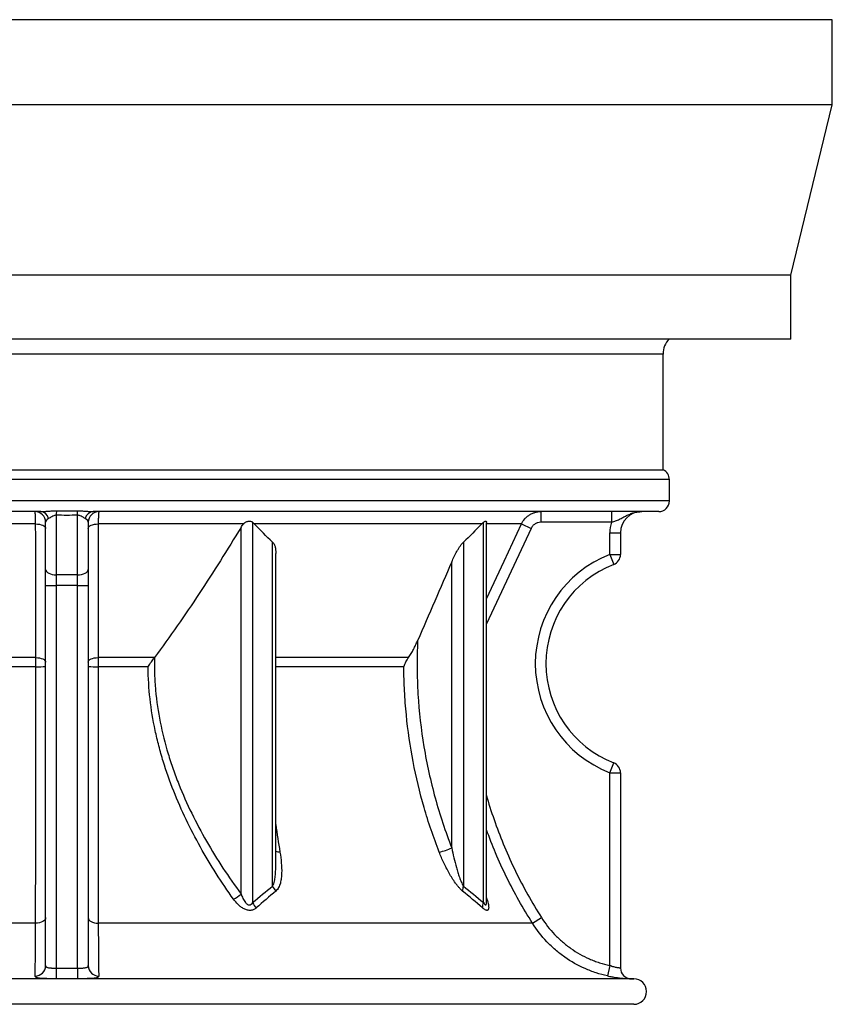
# Model space of a CAD drawing. Header units: millimetres. Extents: x 2367 to 3805, y 1036 to 5463.
# Tile 2 of 6: x 3042 to 3805, y 1036 to 1961. Entities that reach past the tile are written whole.
import ezdxf

# ---------------------------------------------------------------- set-up
doc = ezdxf.new("R2010")
doc.units = ezdxf.units.MM
doc.header["$LTSCALE"] = 2

msp = doc.modelspace()

# ---------------------------------------------------------------- linework, layer by layer
at = {"color": 7, "linetype": 'Continuous', "lineweight": 25}
for p, q in [((3805.31, 1960.94), (2367.31, 1960.94)), ((3805.31, 1880.94), (3805.31, 1960.94)), ((3805.31, 1880.94), (2367.31, 1880.94)), ((3766.31, 1720.94), (3805.31, 1880.94)), ((3766.31, 1720.94), (2406.31, 1720.94)), ((3766.31, 1660.94), (3766.31, 1720.94)), ((3766.31, 1660.94), (2406.31, 1660.94)), ((3646.31, 1538.04), (3646.31, 1646.88)), ((2526.31, 1538.04), (3646.31, 1538.04)), ((3652.31, 1508.88), (3652.31, 1528.88)), ((3061.74, 1498.88), (2530.31, 1498.88)), ((3642.31, 1498.88), (3110.87, 1498.88)), ((3531.47, 1498.88), (3531.47, 1488.88)), ((3598.02, 1498.88), (3598.02, 1488.88)), ((3076.31, 1495.42), (3076.31, 1439.52)), ((3096.31, 1439.52), (3096.31, 1495.42)), ((3056.93, 1487.33), (2920.4, 1487.33)), ((3066.31, 1444.52), (3066.31, 1488.88)), ((3106.31, 1488.88), (3106.31, 1444.52)), ((3252.22, 1487.33), (3115.69, 1487.33)), ((3249.84, 1139.66), (3249.84, 1484.06)), ((3260.74, 1488.86), (3260.74, 1131.66)), ((3475.98, 1487.33), (3262.32, 1487.33)), ((3477.56, 1131.66), (3477.56, 1488.86)), ((3513.34, 1487.33), (3480.39, 1487.33)), ((3480.49, 1132.18), (3480.49, 1488.56)), ((3513.34, 1487.33), (3522.4, 1483.1)), ((3598.02, 1488.88), (3531.47, 1488.88)), ((3596.31, 1478.88), (3606.31, 1478.88)), ((3596.31, 1458.54), (3596.31, 1478.88)), ((3606.31, 1478.88), (3606.31, 1458.54)), ((3279.57, 1147.13), (3279.57, 1470.18)), ((3458.73, 1470.18), (3458.73, 1147.13)), ((3282.5, 1166.66), (3282.5, 1459.63)), ((3596.31, 1458.54), (3599.94, 1449.23)), ((3596.31, 1458.54), (3606.31, 1458.54)), ((3066.31, 1429.52), (3066.31, 1444.52)), ((3106.31, 1444.52), (3106.31, 1429.52)), ((3447.83, 1182.98), (3447.83, 1451.7)), ((3096.31, 1439.52), (3076.31, 1439.52)), ((3076.31, 1439.52), (3076.31, 1429.52)), ((3096.31, 1429.52), (3096.31, 1439.52)), ((3066.31, 1429.52), (3076.31, 1429.52)), ((3066.31, 1072.39), (3066.31, 1429.52)), ((3096.31, 1429.52), (3076.31, 1429.52)), ((3076.31, 1429.52), (3076.31, 1070.1)), ((3096.31, 1429.52), (3106.31, 1429.52)), ((3096.31, 1070.1), (3096.31, 1429.52)), ((3106.31, 1429.52), (3106.31, 1072.39)), ((3057.03, 1361.78), (3004.06, 1361.78)), ((3168.56, 1361.78), (3115.59, 1361.78)), ((3596.31, 1253.61), (3599.94, 1262.92)), ((3596.31, 1072.48), (3596.31, 1253.61)), ((3596.31, 1253.61), (3606.31, 1253.61)), ((3606.31, 1253.61), (3606.31, 1070.11)), ((3282.4, 1166.23), (3282.4, 1166.66)), ((3480.49, 1132.15), (3480.49, 1132.14)), ((3056.88, 1112.17), (2648.97, 1112.17)), ((3523.64, 1112.17), (3115.74, 1112.17)), ((3523.64, 1112.17), (3532.08, 1117.52)), ((3076.31, 1070.1), (3076.31, 1060.11)), ((3096.31, 1070.1), (3096.3, 1060.11)), ((3596.31, 1072.48), (3594.15, 1062.72)), ((3618.81, 1060.08), (2553.81, 1060.08)), ((3618.81, 1036.08), (2553.81, 1036.08))]:
    msp.add_line(p, q, dxfattribs=at)
at = {"color": 8, "linetype": 'Continuous', "lineweight": 25}
for p, q in [((3646.31, 1646.88), (2526.31, 1646.88)), ((3652.31, 1528.88), (2520.31, 1528.88)), ((3652.31, 1508.88), (2520.31, 1508.88)), ((3522.4, 1483.1), (3480.49, 1393.37)), ((3407.29, 1361.78), (3282.5, 1361.78)), ((3057.1, 1353.21), (3009.8, 1353.21)), ((3162.54, 1353.21), (3115.51, 1353.21)), ((3403.05, 1353.21), (3282.5, 1353.21)), ((3480.49, 1135.97), (3480.84, 1134.81)), ((3480.84, 1134.81), (3480.49, 1135.1))]:
    msp.add_line(p, q, dxfattribs=at)
at = {"color": 7, "linetype": 'Continuous', "lineweight": 25, "flags": 128}
for points in [[(3056.93, 1487.33), (3058.79, 1487.2), (3060.56, 1486.93), (3062.18, 1486.53), (3063.6, 1486), (3064.75, 1485.37), (3065.61, 1484.66), (3066.13, 1483.9), (3066.31, 1483.1)], [(3106.31, 1483.1), (3106.49, 1483.9), (3107.01, 1484.66), (3107.87, 1485.37), (3109.02, 1486), (3110.43, 1486.53), (3112.05, 1486.93), (3113.83, 1487.2), (3115.69, 1487.33)], [(3066.31, 1444.52), (3066.5, 1443.54), (3067.07, 1442.6), (3067.99, 1441.74), (3069.24, 1440.98), (3070.75, 1440.36), (3072.48, 1439.9), (3074.36, 1439.61), (3076.31, 1439.52)], [(3096.31, 1439.52), (3098.26, 1439.61), (3100.13, 1439.9), (3101.86, 1440.36), (3103.38, 1440.98), (3104.62, 1441.74), (3105.55, 1442.6), (3106.12, 1443.54), (3106.31, 1444.52)], [(3057.03, 1361.78), (3058.87, 1361.65), (3060.63, 1361.38), (3062.23, 1360.97), (3063.63, 1360.44), (3064.77, 1359.82), (3065.61, 1359.11), (3066.13, 1358.35), (3066.31, 1357.56)], [(3106.31, 1357.56), (3106.48, 1358.35), (3107, 1359.11), (3107.85, 1359.82), (3108.99, 1360.44), (3110.38, 1360.97), (3111.99, 1361.38), (3113.74, 1361.65), (3115.59, 1361.78)], [(3066.31, 1117.52), (3066.13, 1116.51), (3065.6, 1115.54), (3064.74, 1114.64), (3063.58, 1113.84), (3062.16, 1113.17), (3060.52, 1112.66), (3058.74, 1112.32), (3056.88, 1112.17)], [(3106.31, 1117.52), (3106.49, 1116.51), (3107.02, 1115.54), (3107.88, 1114.64), (3109.04, 1113.84), (3110.46, 1113.17), (3112.09, 1112.66), (3113.87, 1112.32), (3115.74, 1112.17)]]:
    msp.add_lwpolyline(points, dxfattribs=at)
at = {"color": 8, "linetype": 'Continuous', "lineweight": 25, "flags": 128}
msp.add_lwpolyline([(3480.49, 1416.97), (3497.03, 1452.39), (3513.34, 1487.33)], dxfattribs=at)
at = {"color": 7, "linetype": 'Continuous', "lineweight": 25}
for centre, radius, start, end in [((3666.31, 1646.88), 20, 135.31463, 180), ((3642.31, 1528.88), 10, 0, 66.42182), ((3642.31, 1508.88), 10, 270, 0), ((3056.31, 1488.88), 10, 0, 90), ((3061.02, 1490.76), 8.15, 10.92112, 84.93705), ((3557.43, 1489.76), 481.16, 178.82241, 179.32599), ((2615.18, 1489.76), 481.16, 0.67401, 1.17759), ((3111.59, 1490.76), 8.15, 95.06295, 169.07888), ((3116.31, 1488.88), 10, 90, 180), ((3626.31, 1478.88), 20, 90, 180), ((3626.31, 1478.88), 30, 160.52878, 180), ((3636.31, 1356.08), 110, 111.32369, 248.67631), ((3596.31, 1458.54), 10, 291.32369, 0), ((3636.31, 1356.08), 100, 111.32369, 248.67631), ((3059.29, 1707.19), 353.99, 269.64681, 271.1367), ((3113.33, 1707.19), 353.99, 268.8633, 270.35319), ((3596.31, 1253.61), 10, 0, 68.67631), ((3427.63, 1224.59), 46.25, 280.43543, 295.90107), ((3293.99, 1152.93), 15.54, 201.90847, 222.42861), ((3467.78, 1143.3), 9.83, 157.04158, 184.96261), ((3224.53, 1168.89), 38.67, 298.18154, 310.89053), ((3275.23, 1137.98), 15.81, 203.56337, 225.89236), ((3485.88, 1127.77), 9.18, 154.93296, 187.15804), ((3056.42, 1072.51), 9.89, 270.05361, 359.34728), ((3116.19, 1072.51), 9.89, 180.65272, 269.94639), ((3616.31, 1070.11), 10, 180, 268.59768), ((3618.81, 1172.08), 112, 268.59726, 270), ((3618.81, 1048.08), 12, 270, 90)]:
    msp.add_arc(centre, radius, start, end, dxfattribs=at)
at = {"color": 8, "linetype": 'Continuous', "lineweight": 25}
msp.add_arc((3286.44, 1189.1), 9.99, 246.79769, 269.78993, dxfattribs=at)
at = {"color": 7, "linetype": 'Continuous', "lineweight": 25}
for centre, start_param, end_param in [((3076.31, 1488.88), 2.386526, 3.141593), ((3096.31, 1488.88), 0, 0.755067)]:
    msp.add_ellipse(centre, major_axis=(10, 0), ratio=0.5, start_param=start_param, end_param=end_param, dxfattribs=at)
for points, knots in [([(3056.93, 1487.33), (3056.9, 1489.06), (3056.87, 1490.63), (3056.8, 1492.77), (3056.78, 1493.44), (3056.73, 1494.67), (3056.7, 1495.23), (3056.66, 1495.99), (3056.65, 1496.23), (3056.62, 1496.68), (3056.6, 1496.89), (3056.56, 1497.48), (3056.53, 1497.81), (3056.47, 1498.34), (3056.44, 1498.54), (3056.37, 1498.81), (3056.34, 1498.88), (3056.31, 1498.88)], [0, 0, 0, 0, 0.25, 0.25, 0.375, 0.375, 0.5, 0.5, 0.5625, 0.5625, 0.625, 0.625, 0.75, 0.75, 0.875, 0.875, 1, 1, 1, 1]), ([(3061.74, 1498.88), (3062.84, 1498.88), (3063.98, 1498.93), (3066.33, 1499.09), (3067.54, 1499.2), (3070, 1499.39), (3071.25, 1499.49), (3073.8, 1499.62), (3075.08, 1499.65), (3076.38, 1499.65)], [0, 0, 0, 0, 0.25, 0.25, 0.5, 0.5, 0.75, 0.75, 1, 1, 1, 1]), ([(3096.24, 1499.65), (3097.53, 1499.65), (3098.82, 1499.62), (3101.37, 1499.49), (3102.62, 1499.39), (3105.08, 1499.2), (3106.29, 1499.09), (3108.63, 1498.93), (3109.77, 1498.88), (3110.87, 1498.88)], [0, 0, 0, 0, 0.25, 0.25, 0.5, 0.5, 0.75, 0.75, 1, 1, 1, 1]), ([(3116.31, 1498.88), (3116.24, 1498.88), (3116.18, 1498.61), (3116.09, 1497.82), (3116.06, 1497.48), (3116, 1496.7), (3115.97, 1496.26), (3115.93, 1495.5), (3115.92, 1495.23), (3115.89, 1494.67), (3115.88, 1494.37), (3115.84, 1493.44), (3115.82, 1492.78), (3115.77, 1491.37), (3115.75, 1490.62), (3115.72, 1489.03), (3115.7, 1488.19), (3115.69, 1487.33)], [0, 0, 0, 0, 0.25, 0.25, 0.375, 0.375, 0.5, 0.5, 0.5625, 0.5625, 0.625, 0.625, 0.75, 0.75, 0.875, 0.875, 1, 1, 1, 1]), ([(3513.34, 1487.33), (3514.15, 1489.06), (3515.18, 1490.63), (3517.05, 1492.77), (3517.73, 1493.44), (3519.16, 1494.67), (3519.92, 1495.23), (3521.11, 1495.99), (3521.52, 1496.23), (3522.35, 1496.68), (3522.78, 1496.89), (3524.07, 1497.48), (3524.96, 1497.81), (3526.76, 1498.34), (3527.68, 1498.54), (3529.56, 1498.81), (3530.52, 1498.88), (3531.47, 1498.88)], [0, 0, 0, 0, 0.25, 0.25, 0.375, 0.375, 0.5, 0.5, 0.5625, 0.5625, 0.625, 0.625, 0.75, 0.75, 0.875, 0.875, 1, 1, 1, 1]), ([(3598.02, 1488.88), (3599.31, 1489.24), (3600.56, 1489.66), (3602.37, 1490.36), (3602.97, 1490.61), (3604.14, 1491.13), (3604.71, 1491.4), (3606.41, 1492.22), (3607.51, 1492.8), (3609.7, 1493.96), (3610.79, 1494.54), (3613.01, 1495.64), (3614.14, 1496.16), (3616.45, 1497.08), (3617.63, 1497.5), (3620.05, 1498.17), (3621.29, 1498.43), (3623.16, 1498.7), (3623.79, 1498.76), (3624.73, 1498.83), (3625.05, 1498.85), (3625.68, 1498.87), (3626, 1498.88), (3626.31, 1498.88)], [0, 0, 0, 0, 0.125, 0.125, 0.1875, 0.1875, 0.25, 0.25, 0.375, 0.375, 0.5, 0.5, 0.625, 0.625, 0.75, 0.75, 0.875, 0.875, 0.9375, 0.9375, 0.96875, 0.96875, 1, 1, 1, 1]), ([(3076.31, 1495.42), (3075.88, 1495.43), (3075.47, 1495.39), (3074.67, 1495.23), (3074.29, 1495.12), (3073.22, 1494.73), (3072.6, 1494.41), (3071.45, 1493.76), (3070.92, 1493.43), (3069.93, 1492.82), (3069.46, 1492.53), (3069.03, 1492.3)], [0, 0, 0, 0, 0.125, 0.125, 0.25, 0.25, 0.5, 0.5, 0.75, 0.75, 1, 1, 1, 1]), ([(3103.59, 1492.3), (3103.15, 1492.53), (3102.69, 1492.82), (3101.7, 1493.42), (3101.17, 1493.75), (3100.02, 1494.41), (3099.4, 1494.73), (3098.33, 1495.12), (3097.95, 1495.23), (3097.15, 1495.39), (3096.73, 1495.43), (3096.31, 1495.42)], [0, 0, 0, 0, 0.25, 0.25, 0.5, 0.5, 0.75, 0.75, 0.875, 0.875, 1, 1, 1, 1]), ([(3252.22, 1487.33), (3252.5, 1487.65), (3252.81, 1487.95), (3253.47, 1488.49), (3253.82, 1488.74), (3254.56, 1489.18), (3254.94, 1489.36), (3255.73, 1489.66), (3256.14, 1489.78), (3256.95, 1489.92), (3257.35, 1489.96), (3258.13, 1489.95), (3258.51, 1489.9), (3259.23, 1489.73), (3259.57, 1489.61), (3260.19, 1489.28), (3260.48, 1489.09), (3260.74, 1488.86)], [0, 0, 0, 0, 0.125, 0.125, 0.25, 0.25, 0.375, 0.375, 0.5, 0.5, 0.625, 0.625, 0.75, 0.75, 0.875, 0.875, 1, 1, 1, 1]), ([(3477.56, 1488.86), (3477.96, 1489.17), (3478.76, 1489.79), (3479.73, 1490.05), (3480.31, 1489.74), (3480.51, 1489.2), (3480.47, 1488.67), (3480.47, 1488.56)], [0, 0, 0, 0, 0.238383, 0.477505, 0.707797, 0.937745, 1, 1, 1, 1]), ([(3057.03, 1361.78), (3057.02, 1367.82), (3057.02, 1373.86), (3057.01, 1379.9), (3056.99, 1404.06), (3056.97, 1428.21), (3056.95, 1452.37), (3056.95, 1464.02), (3056.94, 1475.67), (3056.93, 1487.33)], [0, 0, 0, 0, 0.01, 0.01, 0.01, 0.05, 0.05, 0.05, 0.06929365, 0.06929365, 0.06929365, 0.06929365]), ([(3115.69, 1487.33), (3115.68, 1481.29), (3115.68, 1475.25), (3115.67, 1469.21), (3115.66, 1445.05), (3115.64, 1420.89), (3115.62, 1396.74), (3115.61, 1385.09), (3115.6, 1373.43), (3115.59, 1361.78)], [0, 0, 0, 0, 0.01, 0.01, 0.01, 0.05, 0.05, 0.05, 0.06929365, 0.06929365, 0.06929365, 0.06929365]), ([(3249.84, 1484.06), (3237.07, 1463.08), (3224.01, 1442.32), (3203.78, 1411.68), (3196.93, 1401.55), (3182.96, 1381.5), (3175.84, 1371.58), (3168.56, 1361.78)], [0, 0, 0, 0, 0.5, 0.5, 0.75, 0.75, 1, 1, 1, 1]), ([(3531.47, 1488.88), (3530.52, 1488.88), (3529.56, 1488.74), (3528.21, 1488.34), (3527.77, 1488.18), (3526.9, 1487.79), (3526.48, 1487.56), (3525.69, 1487.05), (3525.31, 1486.77), (3524.59, 1486.16), (3524.25, 1485.82), (3523.31, 1484.75), (3522.8, 1483.97), (3522.4, 1483.1)], [0, 0, 0, 0, 0.25, 0.25, 0.375, 0.375, 0.5, 0.5, 0.625, 0.625, 0.75, 0.75, 1, 1, 1, 1]), ([(3279.57, 1470.18), (3280.22, 1469.31), (3281.45, 1467.68), (3282.15, 1464.58), (3282.51, 1461.96), (3282.45, 1460.25), (3282.43, 1459.63)], [0, 0, 0, 0, 0.301483, 0.567819, 0.840309, 1, 1, 1, 1]), ([(3447.83, 1451.7), (3448.56, 1453.37), (3449.32, 1455.03), (3450.92, 1458.32), (3451.77, 1459.95), (3453.12, 1462.36), (3453.58, 1463.16), (3454.54, 1464.73), (3455.03, 1465.5), (3456.04, 1466.99), (3456.56, 1467.71), (3457.63, 1469.05), (3458.17, 1469.67), (3458.73, 1470.18)], [0, 0, 0, 0, 0.25, 0.25, 0.5, 0.5, 0.625, 0.625, 0.75, 0.75, 0.875, 0.875, 1, 1, 1, 1]), ([(3407.29, 1361.78), (3408.15, 1362.98), (3408.94, 1364.24), (3410.46, 1366.82), (3411.19, 1368.15), (3412.58, 1370.83), (3413.24, 1372.18), (3414.52, 1374.89), (3415.14, 1376.25), (3415.73, 1377.62)], [0, 0, 0, 0, 0.25, 0.25, 0.5, 0.5, 0.75, 0.75, 1, 1, 1, 1]), ([(3415.73, 1377.62), (3415.35, 1369.26), (3415.2, 1360.9), (3415.29, 1348.36), (3415.38, 1344.18), (3415.66, 1335.82), (3415.85, 1331.64), (3417.1, 1310.77), (3418.97, 1294.29), (3424.36, 1261.76), (3427.89, 1245.71), (3436.6, 1214.03), (3441.79, 1198.4), (3447.83, 1182.98)], [0, 0, 0, 0, 0.125, 0.125, 0.1875, 0.1875, 0.25, 0.25, 0.5, 0.5, 0.75, 0.75, 1, 1, 1, 1]), ([(3057.1, 1353.21), (3057.1, 1354.69), (3057.1, 1356.15), (3057.07, 1359.02), (3057.05, 1360.44), (3057.03, 1361.78)], [0, 0, 0, 0, 0.5, 0.5, 1, 1, 1, 1]), ([(3115.59, 1361.78), (3115.56, 1360.44), (3115.54, 1359.05), (3115.52, 1356.18), (3115.51, 1354.69), (3115.51, 1353.21)], [0, 0, 0, 0, 0.5, 0.5, 1, 1, 1, 1]), ([(3162.83, 1353.65), (3163.75, 1355.03), (3164.68, 1356.39), (3166.57, 1359.06), (3167.53, 1360.38), (3168.48, 1361.68)], [0, 0, 0, 0, 0.5, 0.5, 1, 1, 1, 1]), ([(3168.48, 1361.68), (3168.43, 1359.11), (3168.41, 1356.54), (3168.45, 1351.4), (3168.51, 1348.84), (3168.78, 1341.18), (3169.11, 1336.1), (3170.5, 1320.93), (3171.97, 1310.92), (3175.92, 1291.08), (3178.4, 1281.25), (3182.08, 1269.07), (3182.85, 1266.64), (3184.43, 1261.81), (3185.24, 1259.41), (3187.75, 1252.26), (3189.52, 1247.55), (3195.09, 1233.57), (3199.15, 1224.47), (3207.85, 1206.63), (3212.5, 1197.89), (3222.32, 1180.73), (3227.49, 1172.31), (3238.31, 1155.77), (3243.96, 1147.65), (3249.84, 1139.66)], [0, 0, 0, 0, 0.03125, 0.03125, 0.0625, 0.0625, 0.125, 0.125, 0.25, 0.25, 0.375, 0.375, 0.40625, 0.40625, 0.4375, 0.4375, 0.5, 0.5, 0.625, 0.625, 0.75, 0.75, 0.875, 0.875, 1, 1, 1, 1]), ([(3402.96, 1353.65), (3403.46, 1355.04), (3404.07, 1356.41), (3405.51, 1359.12), (3406.34, 1360.46), (3407.29, 1361.78)], [0, 0, 0, 0, 0.5, 0.5, 1, 1, 1, 1]), ([(3056.88, 1112.17), (3056.91, 1130.2), (3056.94, 1148.81), (3056.99, 1187.17), (3057.02, 1206.91), (3057.04, 1232.31), (3057.05, 1237.43), (3057.06, 1247.73), (3057.06, 1252.93), (3057.07, 1263.35), (3057.07, 1268.58), (3057.08, 1279.08), (3057.08, 1284.33), (3057.1, 1310.65), (3057.1, 1331.86), (3057.1, 1353.21)], [0, 0, 0, 0, 0.25, 0.25, 0.5, 0.5, 0.5625, 0.5625, 0.625, 0.625, 0.6875, 0.6875, 0.75, 0.75, 1, 1, 1, 1]), ([(3115.51, 1353.21), (3115.51, 1331.85), (3115.52, 1310.76), (3115.54, 1269.09), (3115.56, 1248.51), (3115.58, 1223.11), (3115.59, 1218.04), (3115.6, 1207.95), (3115.61, 1202.91), (3115.63, 1187.9), (3115.64, 1178.02), (3115.68, 1148.92), (3115.71, 1130.2), (3115.74, 1112.17)], [0, 0, 0, 0, 0.25, 0.25, 0.5, 0.5, 0.5625, 0.5625, 0.625, 0.625, 0.75, 0.75, 1, 1, 1, 1]), ([(3162.54, 1352.88), (3162.58, 1352.88), (3162.61, 1352.9), (3162.65, 1352.96), (3162.66, 1352.99), (3162.71, 1353.09), (3162.73, 1353.16), (3162.78, 1353.37), (3162.81, 1353.51), (3162.83, 1353.65)], [0, 0, 0, 0, 0.125, 0.125, 0.25, 0.25, 0.5, 0.5, 1, 1, 1, 1]), ([(3242.79, 1134.81), (3237.15, 1142.7), (3231.74, 1150.73), (3221.36, 1167.05), (3216.4, 1175.35), (3206.97, 1192.24), (3202.5, 1200.84), (3194.11, 1218.36), (3190.19, 1227.29), (3182.98, 1245.53), (3179.69, 1254.84), (3175.3, 1269.13), (3173.93, 1273.94), (3171.42, 1283.61), (3170.26, 1288.49), (3165.07, 1312.91), (3162.76, 1332.74), (3162.54, 1352.88)], [0, 0, 0, 0, 0.125, 0.125, 0.25, 0.25, 0.375, 0.375, 0.5, 0.5, 0.625, 0.625, 0.6875, 0.6875, 0.75, 0.75, 1, 1, 1, 1]), ([(3402.81, 1352.88), (3402.83, 1352.88), (3402.84, 1352.9), (3402.87, 1352.96), (3402.87, 1352.99), (3402.9, 1353.09), (3402.91, 1353.16), (3402.94, 1353.37), (3402.95, 1353.51), (3402.96, 1353.65)], [0, 0, 0, 0, 0.125, 0.125, 0.25, 0.25, 0.5, 0.5, 1, 1, 1, 1]), ([(3436, 1179.1), (3430.6, 1192.92), (3425.87, 1206.91), (3417.72, 1235.23), (3414.29, 1249.55), (3408.75, 1278.53), (3406.62, 1293.19), (3404.43, 1315.42), (3403.87, 1322.88), (3403.08, 1337.87), (3402.86, 1345.37), (3402.81, 1352.88)], [0, 0, 0, 0, 0.25, 0.25, 0.5, 0.5, 0.75, 0.75, 0.875, 0.875, 1, 1, 1, 1]), ([(3286.4, 1179.1), (3286.96, 1175.71), (3287.41, 1172.35), (3287.99, 1165.73), (3288.13, 1162.46), (3287.97, 1157.66), (3287.86, 1156.06), (3287.46, 1152.96), (3287.18, 1151.46), (3286.59, 1149.27), (3286.36, 1148.56), (3285.83, 1147.17), (3285.53, 1146.49), (3284.84, 1145.2), (3284.46, 1144.59), (3283.58, 1143.45), (3283.09, 1142.92), (3282.52, 1142.45)], [0, 0, 0, 0, 0.25, 0.25, 0.5, 0.5, 0.625, 0.625, 0.75, 0.75, 0.8125, 0.8125, 0.875, 0.875, 0.9375, 0.9375, 1, 1, 1, 1]), ([(3457.99, 1142.45), (3457.41, 1142.92), (3456.82, 1143.45), (3455.66, 1144.6), (3455.09, 1145.21), (3453.97, 1146.5), (3453.41, 1147.17), (3452.31, 1148.56), (3451.77, 1149.28), (3450.17, 1151.47), (3449.15, 1152.98), (3447.19, 1156.08), (3446.24, 1157.67), (3443.51, 1162.48), (3441.85, 1165.74), (3438.76, 1172.36), (3437.33, 1175.71), (3436, 1179.1)], [0, 0, 0, 0, 0.0625, 0.0625, 0.125, 0.125, 0.1875, 0.1875, 0.25, 0.25, 0.375, 0.375, 0.5, 0.5, 0.75, 0.75, 1, 1, 1, 1]), ([(3447.83, 1182.98), (3448.44, 1179.89), (3449.09, 1176.8), (3450.53, 1170.65), (3451.3, 1167.59), (3452.58, 1163.02), (3453.03, 1161.5), (3453.98, 1158.48), (3454.47, 1156.98), (3455.53, 1154.02), (3456.1, 1152.55), (3457.01, 1150.42), (3457.33, 1149.73), (3458, 1148.38), (3458.35, 1147.73), (3458.73, 1147.13)], [0, 0, 0, 0, 0.25, 0.25, 0.5, 0.5, 0.625, 0.625, 0.75, 0.75, 0.875, 0.875, 0.9375, 0.9375, 1, 1, 1, 1]), ([(3249.84, 1139.66), (3250.36, 1138.26), (3250.93, 1136.89), (3251.93, 1134.88), (3252.28, 1134.22), (3253.07, 1132.94), (3253.5, 1132.31), (3254.22, 1131.43), (3254.47, 1131.15), (3255.01, 1130.62), (3255.29, 1130.37), (3255.91, 1129.93), (3256.24, 1129.75), (3256.75, 1129.55), (3256.92, 1129.49), (3257.27, 1129.42), (3257.45, 1129.4), (3257.97, 1129.39), (3258.32, 1129.46), (3258.94, 1129.71), (3259.23, 1129.9), (3259.99, 1130.53), (3260.39, 1131.07), (3260.74, 1131.66)], [0, 0, 0, 0, 0.25, 0.25, 0.375, 0.375, 0.5, 0.5, 0.5625, 0.5625, 0.625, 0.625, 0.6875, 0.6875, 0.71875, 0.71875, 0.75, 0.75, 0.8125, 0.8125, 0.875, 0.875, 1, 1, 1, 1]), ([(3264.23, 1126.63), (3263.54, 1126.01), (3262.76, 1125.49), (3261.46, 1124.89), (3261, 1124.73), (3260.03, 1124.48), (3259.54, 1124.39), (3258.52, 1124.3), (3257.99, 1124.3), (3256.9, 1124.39), (3256.37, 1124.47), (3255.3, 1124.71), (3254.76, 1124.87), (3253.7, 1125.26), (3253.17, 1125.49), (3251.63, 1126.25), (3250.65, 1126.86), (3248.79, 1128.23), (3247.93, 1128.97), (3245.5, 1131.3), (3244.08, 1133), (3242.79, 1134.81)], [0, 0, 0, 0, 0.125, 0.125, 0.1875, 0.1875, 0.25, 0.25, 0.3125, 0.3125, 0.375, 0.375, 0.4375, 0.4375, 0.5, 0.5, 0.625, 0.625, 0.75, 0.75, 1, 1, 1, 1]), ([(3480.84, 1134.81), (3481.13, 1133.91), (3481.39, 1133.02), (3481.84, 1131.31), (3482.04, 1130.48), (3482.34, 1128.92), (3482.44, 1128.18), (3482.51, 1127.17), (3482.51, 1126.85), (3482.48, 1126.25), (3482.45, 1125.97), (3482.34, 1125.47), (3482.26, 1125.25), (3482.06, 1124.86), (3481.93, 1124.7), (3481.62, 1124.46), (3481.44, 1124.38), (3481.03, 1124.3), (3480.79, 1124.31), (3480.28, 1124.4), (3480.01, 1124.48), (3479.43, 1124.74), (3479.12, 1124.9), (3478.15, 1125.5), (3477.47, 1126.01), (3476.77, 1126.63)], [0, 0, 0, 0, 0.125, 0.125, 0.25, 0.25, 0.375, 0.375, 0.4375, 0.4375, 0.5, 0.5, 0.5625, 0.5625, 0.625, 0.625, 0.6875, 0.6875, 0.75, 0.75, 0.8125, 0.8125, 0.875, 0.875, 1, 1, 1, 1]), ([(3056.43, 1062.62), (3056.47, 1064.2), (3056.51, 1066.48), (3056.57, 1070.89), (3056.59, 1072.53), (3056.62, 1075.24), (3056.63, 1076.19), (3056.65, 1078.17), (3056.66, 1079.2), (3056.71, 1084.49), (3056.75, 1089.28), (3056.79, 1095.95), (3056.8, 1097.32), (3056.81, 1100.12), (3056.82, 1101.56), (3056.85, 1105.97), (3056.86, 1109.01), (3056.88, 1112.17)], [0, 0, 0, 0, 0.25, 0.25, 0.375, 0.375, 0.4375, 0.4375, 0.5, 0.5, 0.75, 0.75, 0.8125, 0.8125, 0.875, 0.875, 1, 1, 1, 1]), ([(3115.74, 1112.17), (3115.77, 1105.86), (3115.8, 1100.05), (3115.85, 1092.07), (3115.87, 1089.53), (3115.9, 1085.9), (3115.91, 1084.73), (3115.93, 1082.44), (3115.94, 1081.34), (3115.98, 1076.04), (3116.02, 1072.44), (3116.07, 1068.74), (3116.08, 1068.04), (3116.1, 1066.72), (3116.11, 1066.1), (3116.14, 1064.38), (3116.16, 1063.41), (3116.18, 1062.62)], [0, 0, 0, 0, 0.25, 0.25, 0.375, 0.375, 0.4375, 0.4375, 0.5, 0.5, 0.75, 0.75, 0.8125, 0.8125, 0.875, 0.875, 1, 1, 1, 1]), ([(3594.15, 1062.72), (3590.52, 1063.52), (3586.95, 1064.5), (3581.66, 1066.23), (3579.91, 1066.85), (3576.46, 1068.18), (3574.76, 1068.88), (3566.35, 1072.59), (3559.97, 1076.18), (3552.43, 1081.47), (3550.95, 1082.57), (3548.02, 1084.85), (3546.59, 1086.02), (3542.39, 1089.63), (3539.73, 1092.17), (3532.15, 1100.12), (3527.62, 1105.89), (3523.64, 1112.17)], [0, 0, 0, 0, 0.125, 0.125, 0.1875, 0.1875, 0.25, 0.25, 0.5, 0.5, 0.5625, 0.5625, 0.625, 0.625, 0.75, 0.75, 1, 1, 1, 1]), ([(3532.08, 1117.52), (3535.7, 1111.8), (3539.83, 1106.54), (3546.74, 1099.3), (3549.16, 1096.99), (3552.98, 1093.71), (3554.29, 1092.64), (3556.96, 1090.56), (3558.31, 1089.56), (3565.18, 1084.74), (3570.99, 1081.47), (3578.64, 1078.09), (3580.19, 1077.45), (3583.34, 1076.25), (3584.93, 1075.68), (3589.75, 1074.1), (3593, 1073.21), (3596.31, 1072.48)], [0, 0, 0, 0, 0.25, 0.25, 0.375, 0.375, 0.4375, 0.4375, 0.5, 0.5, 0.75, 0.75, 0.8125, 0.8125, 0.875, 0.875, 1, 1, 1, 1]), ([(3066.31, 1072.39), (3066.31, 1072.13), (3066.36, 1071.88), (3066.54, 1071.56), (3066.61, 1071.46), (3066.79, 1071.26), (3066.89, 1071.17), (3067.25, 1070.92), (3067.55, 1070.78), (3068.26, 1070.55), (3068.67, 1070.46), (3069.6, 1070.32), (3070.1, 1070.27), (3070.93, 1070.21), (3071.21, 1070.19), (3071.8, 1070.17), (3072.1, 1070.15), (3073.01, 1070.13), (3073.66, 1070.12), (3074.97, 1070.11), (3075.63, 1070.1), (3076.31, 1070.1)], [0, 0, 0, 0, 0.125, 0.125, 0.1875, 0.1875, 0.25, 0.25, 0.375, 0.375, 0.5, 0.5, 0.625, 0.625, 0.6875, 0.6875, 0.75, 0.75, 0.875, 0.875, 1, 1, 1, 1]), ([(3096.31, 1070.1), (3096.98, 1070.1), (3097.64, 1070.11), (3098.62, 1070.11), (3098.94, 1070.12), (3099.58, 1070.13), (3099.9, 1070.14), (3100.82, 1070.16), (3101.4, 1070.19), (3102.5, 1070.27), (3103.01, 1070.32), (3103.94, 1070.46), (3104.35, 1070.55), (3105.06, 1070.78), (3105.36, 1070.92), (3105.84, 1071.25), (3106.02, 1071.44), (3106.25, 1071.88), (3106.31, 1072.13), (3106.31, 1072.39)], [0, 0, 0, 0, 0.125, 0.125, 0.1875, 0.1875, 0.25, 0.25, 0.375, 0.375, 0.5, 0.5, 0.625, 0.625, 0.75, 0.75, 0.875, 0.875, 1, 1, 1, 1]), ([(3606.31, 1070.11), (3606.31, 1070.11), (3606.24, 1070.11), (3606.04, 1070.12), (3605.96, 1070.12), (3605.76, 1070.14), (3605.65, 1070.14), (3605.26, 1070.17), (3604.94, 1070.2), (3604.19, 1070.28), (3603.75, 1070.34), (3602.8, 1070.49), (3602.29, 1070.58), (3601.18, 1070.83), (3600.59, 1070.97), (3599.4, 1071.31), (3598.78, 1071.51), (3597.54, 1071.96), (3596.92, 1072.21), (3596.31, 1072.48)], [0, 0, 0, 0, 0.125, 0.125, 0.1875, 0.1875, 0.25, 0.25, 0.375, 0.375, 0.5, 0.5, 0.625, 0.625, 0.75, 0.75, 0.875, 0.875, 1, 1, 1, 1]), ([(3076.31, 1060.11), (3074.92, 1060.11), (3073.55, 1060.11), (3071.52, 1060.12), (3070.86, 1060.12), (3069.56, 1060.14), (3068.93, 1060.15), (3067.69, 1060.17), (3067.09, 1060.18), (3065.92, 1060.21), (3065.35, 1060.23), (3063.71, 1060.3), (3062.72, 1060.36), (3060.93, 1060.52), (3060.13, 1060.62), (3058.77, 1060.87), (3058.21, 1061.02), (3057.53, 1061.29), (3057.33, 1061.39), (3057, 1061.6), (3056.86, 1061.71), (3056.53, 1062.06), (3056.42, 1062.33), (3056.43, 1062.62)], [0, 0, 0, 0, 0.125, 0.125, 0.1875, 0.1875, 0.25, 0.25, 0.3125, 0.3125, 0.375, 0.375, 0.5, 0.5, 0.625, 0.625, 0.75, 0.75, 0.8125, 0.8125, 0.875, 0.875, 1, 1, 1, 1]), ([(3116.18, 1062.62), (3116.19, 1062.33), (3116.09, 1062.06), (3115.75, 1061.7), (3115.61, 1061.59), (3115.27, 1061.38), (3115.08, 1061.29), (3114.4, 1061.02), (3113.83, 1060.87), (3112.46, 1060.61), (3111.67, 1060.51), (3110.33, 1060.39), (3109.86, 1060.36), (3108.86, 1060.3), (3108.33, 1060.27), (3106.69, 1060.21), (3105.53, 1060.18), (3103.67, 1060.15), (3103.02, 1060.14), (3101.72, 1060.12), (3101.06, 1060.12), (3099.06, 1060.11), (3097.69, 1060.11), (3096.3, 1060.11)], [0, 0, 0, 0, 0.125, 0.125, 0.1875, 0.1875, 0.25, 0.25, 0.375, 0.375, 0.5, 0.5, 0.5625, 0.5625, 0.625, 0.625, 0.75, 0.75, 0.8125, 0.8125, 0.875, 0.875, 1, 1, 1, 1]), ([(3594.15, 1062.72), (3595.51, 1062.42), (3596.86, 1062.15), (3598.87, 1061.78), (3599.54, 1061.67), (3600.87, 1061.45), (3601.52, 1061.35), (3603.44, 1061.07), (3604.68, 1060.92), (3607.08, 1060.65), (3608.2, 1060.55), (3609.76, 1060.42), (3610.26, 1060.38), (3611.21, 1060.32), (3611.66, 1060.29), (3612.92, 1060.22), (3613.65, 1060.19), (3614.54, 1060.15), (3614.8, 1060.14), (3615.26, 1060.13), (3615.45, 1060.12), (3615.91, 1060.11), (3616.06, 1060.11), (3616.06, 1060.11)], [0, 0, 0, 0, 0.125, 0.125, 0.1875, 0.1875, 0.25, 0.25, 0.375, 0.375, 0.5, 0.5, 0.5625, 0.5625, 0.625, 0.625, 0.75, 0.75, 0.8125, 0.8125, 0.875, 0.875, 1, 1, 1, 1])]:
    msp.add_open_spline(points, degree=3, knots=knots, dxfattribs=at)
for points in [[(3076.38, 1499.65), (3083, 1499.61), (3089.62, 1499.61), (3096.24, 1499.65)], [(3096.31, 1495.42), (3089.64, 1495.35), (3082.97, 1495.35), (3076.31, 1495.42)], [(3249.84, 1484.06), (3250.54, 1485.21), (3251.31, 1486.31), (3252.22, 1487.33)], [(3262.32, 1487.33), (3261.81, 1487.88), (3261.28, 1488.38), (3260.74, 1488.86)], [(3279.57, 1470.18), (3273.67, 1475.58), (3267.93, 1481.32), (3262.32, 1487.33)], [(3475.98, 1487.33), (3470.37, 1481.32), (3464.63, 1475.58), (3458.73, 1470.18)], [(3477.56, 1488.86), (3477.02, 1488.38), (3476.49, 1487.88), (3475.98, 1487.33)], [(3447.83, 1451.7), (3437.14, 1427.01), (3426.44, 1402.31), (3415.73, 1377.62)], [(3168.56, 1361.78), (3168.53, 1361.75), (3168.51, 1361.72), (3168.48, 1361.68)], [(3260.74, 1131.66), (3266.96, 1136.95), (3273.23, 1142.14), (3279.57, 1147.13)], [(3458.73, 1147.13), (3465.07, 1142.14), (3471.34, 1136.95), (3477.56, 1131.66)], [(3282.52, 1142.45), (3276.35, 1137.33), (3270.26, 1132.03), (3264.23, 1126.63)], [(3476.77, 1126.63), (3470.56, 1132.03), (3464.31, 1137.33), (3457.99, 1142.45)], [(3076.31, 1070.1), (3082.97, 1070.11), (3089.64, 1070.11), (3096.31, 1070.1)], [(3096.3, 1060.11), (3089.64, 1060.11), (3082.98, 1060.11), (3076.31, 1060.11)], [(3616.06, 1060.11), (3616.06, 1060.11), (3616.06, 1060.11), (3616.06, 1060.11)]]:
    msp.add_open_spline(points, degree=3, dxfattribs=at)
at = {"color": 8, "linetype": 'Continuous', "lineweight": 25}
for points, knots in [([(3480.49, 1232.08), (3480.69, 1231.34), (3482.96, 1222.75), (3488.5, 1206.65), (3497.25, 1183.7), (3507.53, 1161.11), (3519.03, 1138.87), (3527.73, 1124.63), (3532.08, 1117.52)], [0, 0, 0, 0, 0.018332, 0.21149, 0.404503, 0.60295, 0.801553, 1, 1, 1, 1]), ([(3282.5, 1204.99), (3282.51, 1204.95), (3283.59, 1196.12), (3285, 1187.59), (3286.4, 1179.1)], [0, 0, 0, 0, 0.004509, 1, 1, 1, 1]), ([(3523.64, 1112.17), (3519.31, 1119.24), (3510.65, 1133.4), (3499.18, 1155.49), (3488.93, 1177.64), (3483.25, 1192.68), (3480.49, 1199.97)], [0, 0, 0, 0, 0.2538029, 0.5077951, 0.7615979, 1, 1, 1, 1]), ([(3279.57, 1147.13), (3279.94, 1147.85), (3280.68, 1149.29), (3281.49, 1152.43), (3282.09, 1156.42), (3282.47, 1161.25), (3282.42, 1164.56), (3282.4, 1166.23)], [0, 0, 0, 0, 0.129601, 0.263295, 0.505925, 0.751071, 1, 1, 1, 1]), ([(3477.56, 1131.66), (3477.95, 1131.05), (3478.51, 1130.15), (3479.25, 1129.49), (3479.74, 1129.33), (3480.06, 1129.55), (3480.4, 1130.29), (3480.55, 1131.16), (3480.48, 1132.05), (3480.47, 1132.14)], [0, 0, 0, 0, 0.2566, 0.375325, 0.475701, 0.604015, 0.676942, 0.970682, 1, 1, 1, 1])]:
    msp.add_open_spline(points, degree=3, knots=knots, dxfattribs=at)

doc.saveas('drawing.dxf')
